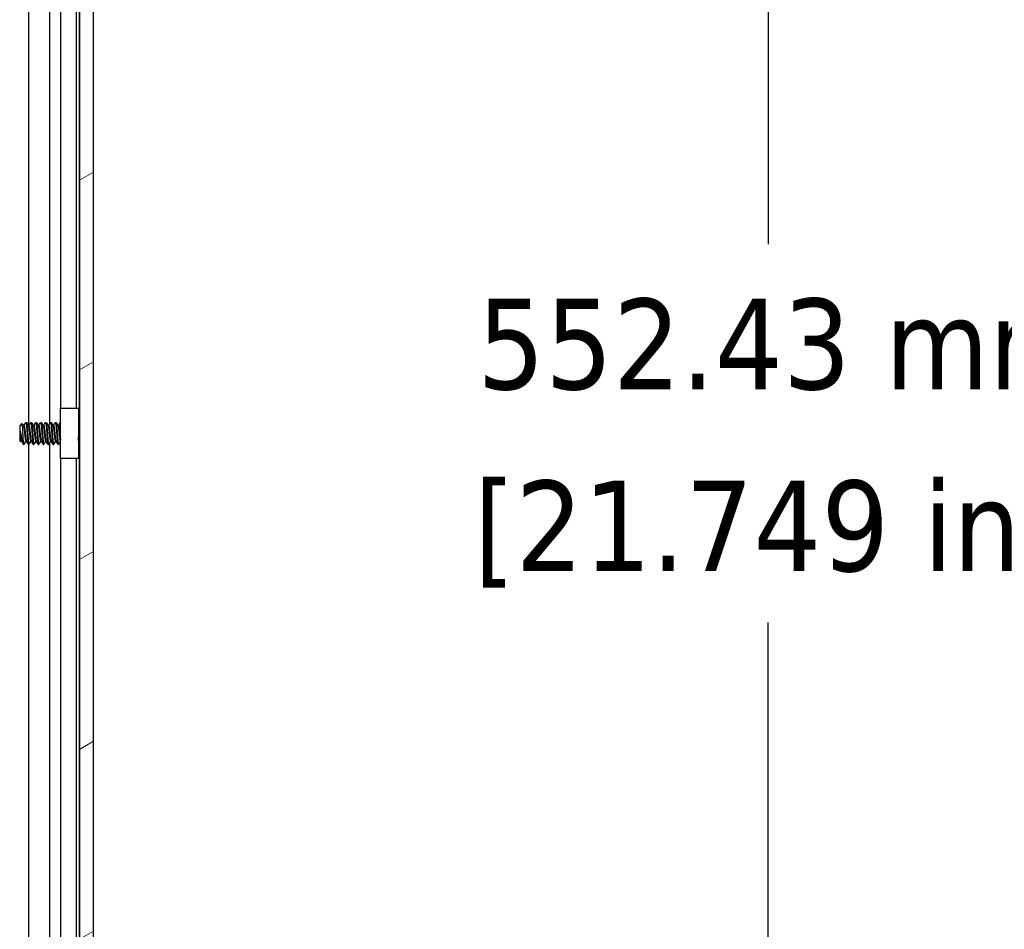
# Model space of a CAD drawing. Header units: millimetres. Extents: x 64 to 1798, y 64 to 1375.
# Tile 43 of 66: x 1021 to 1148, y 669 to 786. Entities that reach past the tile are written whole.
import ezdxf

# ---------------------------------------------------------------- set-up
doc = ezdxf.new("R2010")
doc.units = ezdxf.units.MM
doc.header["$LTSCALE"] = 6.666667
for name, color, linetype, lineweight in [('Dimension (ANSI)', 7, 'Continuous', 25), ('Hatch (ANSI)', 7, 'Continuous', 18), ('Visible (ANSI)', 7, 'Continuous', 25)]:
    doc.layers.add(name, color=color, linetype=linetype, lineweight=lineweight)
doc.styles.add('Note Text (ANSI)', font='tahoma.ttf')
doc.dimstyles.new('Default - mm (ANSI)', dxfattribs={"dimscale": 6.666667, "dimtxt": 1.75, "dimasz": 1.5, "dimexe": 2, "dimexo": 1, "dimgap": 0.8, "dimtad": 0, "dimtih": 1, "dimtoh": 1, "dimrnd": 1e-08, "dimzin": 0, "dimdsep": 46, "dimtxsty": 'Note Text (ANSI)', "dimblk": 'Filled-2', "dimcen": 0.09, "dimdle": 10, "dimclrd": 256, "dimclre": 256, "dimclrt": 256, "dimadec": 1, "dimazin": 0, "dimtfac": 1.741714, "dimtofl": 0, "dimtmove": 0, "dimatfit": 3, "dimldrblk": 'Filled-1', "dimfxl": 1, "dimtolj": 1, "dimtzin": 0, "dimlwd": -1, "dimlwe": -1, "dimarcsym": 0})

# ---------------------------------------------------------------- blocks, each defined once
blk = doc.blocks.new('Filled-2')
at = {"color": 0}
for p, q in [((0, 0), (-1, 0.167)), ((-1, 0.167), (-1, -0.167)), ((-1, 0), (0, 0)), ((-1, -0.167), (0, 0))]:
    blk.add_line(p, q, dxfattribs=at)
at = {"color": 0, "flags": 128}
blk.add_lwpolyline([(-1, -0.167), (0, 0), (-1, 0.167), (-1, -0.167)], dxfattribs=at)
at = {"color": 0}
blk.add_solid([(-1, -0.167), (0, 0), (-1, 0.167), (-1, -0.167)], dxfattribs=at)
blk = doc.blocks.new('*D11')
at = {"layer": 'Defpoints', "color": 0, "transparency": 16777216}
for p in [(1022.3, 1008.66), (1117.45, 1008.66), (1022.3, 456.23)]:
    blk.add_point(p, dxfattribs=at)
at = {"layer": 'Dimension (ANSI)', "transparency": 16777216}
for p, q in [((1028.97, 1008.66), (1130.78, 1008.66)), ((1117.45, 998.66), (1117.45, 756.82)), ((1117.45, 466.23), (1117.45, 708.07)), ((1028.97, 456.23), (1130.78, 456.23))]:
    blk.add_line(p, q, dxfattribs=at)
at = {"layer": 'Dimension (ANSI)', "transparency": 16777216, "xscale": 10, "yscale": 10, "zscale": 10}
for p, rotation in [((1117.45, 1008.66), 90), ((1117.45, 456.23), 270)]:
    blk.add_blockref('Filled-2', p, dxfattribs=dict(at, rotation=rotation))
at = {"layer": 'Dimension (ANSI)', "transparency": 16777216, "char_height": 11.6667, "attachment_point": 5, "style": 'Note Text (ANSI)'}
for s, insert in [('\\A1; 552.43 mm', (1117.45, 743.86)), ('\\A1;[21.749 in]', (1117.45, 719.48))]:
    blk.add_mtext(s, dxfattribs=dict(at, insert=insert))
blk = doc.blocks.new('Filled-1')
at = {"color": 0}
for p, q in [((0, 0), (-1, 0.333)), ((-1, 0.333), (-1, -0.333)), ((-1, 0), (0, 0)), ((-1, -0.333), (0, 0))]:
    blk.add_line(p, q, dxfattribs=at)
at = {"color": 0, "flags": 128}
blk.add_lwpolyline([(-1, -0.333), (0, 0), (-1, 0.333), (-1, -0.333)], dxfattribs=at)
at = {"color": 0}
blk.add_solid([(-1, -0.333), (0, 0), (-1, 0.333), (-1, -0.333)], dxfattribs=at)

msp = doc.modelspace()

# ---------------------------------------------------------------- hatches: boundary and pattern name
at = {"layer": 'Hatch (ANSI)'}
h = msp.add_hatch(dxfattribs=at)
h.set_pattern_fill('ANSI31', color=256, scale=169.333333, angle=-15, style=0)
h.set_pattern_definition([(30, (0, 0), (-10.58333, 18.33087), [])])
h.paths.add_polyline_path([(1030.5974, 1004.7483), (1028.794, 1004.7483), (1028.794, 460.1469), (1030.5974, 460.1469)])

# ---------------------------------------------------------------- linework, layer by layer
at = {"layer": 'Visible (ANSI)'}
for p, q in [((1028.794, 1004.7483), (1028.794, 460.1469)), ((1030.5974, 460.1469), (1030.5974, 1004.7483)), ((1022.2448, 733.4404), (1022.2448, 908.8252)), ((1024.9515, 733.7223), (1024.9515, 909.0778)), ((1028.7684, 733.7428), (1028.7684, 908.9524)), ((1026.3554, 735.6976), (1026.3554, 906.9976)), ((1028.3874, 735.6976), (1028.3874, 906.9976)), ((1026.3374, 735.6976), (1028.6374, 735.6976)), ((1026.3374, 729.1976), (1026.3374, 735.6976)), ((1028.6374, 735.6976), (1028.6374, 729.1976)), ((1021.0724, 733.3938), (1021.3954, 733.7168)), ((1021.0724, 733.3938), (1021.0724, 731.5015)), ((1021.5586, 733.4404), (1021.628, 733.4404)), ((1021.8661, 733.87), (1021.9455, 733.87)), ((1022.1936, 733.4404), (1022.263, 733.4404)), ((1022.5011, 733.87), (1022.5805, 733.87)), ((1022.8286, 733.4404), (1022.898, 733.4404)), ((1023.1361, 733.87), (1023.2155, 733.87)), ((1023.4636, 733.4404), (1023.533, 733.4404)), ((1023.7711, 733.87), (1023.8505, 733.87)), ((1024.0986, 733.4404), (1024.168, 733.4404)), ((1024.4061, 733.87), (1024.4855, 733.87)), ((1024.7336, 733.4404), (1024.803, 733.4404)), ((1025.0411, 733.87), (1025.1205, 733.87)), ((1025.3686, 733.4404), (1025.438, 733.4404)), ((1025.6761, 733.87), (1025.7555, 733.87)), ((1026.0036, 733.4404), (1026.073, 733.4404)), ((1026.3111, 733.87), (1026.3374, 733.87)), ((1028.6374, 733.6118), (1028.794, 733.7684)), ((1021.1191, 732.7708), (1021.1191, 732.0029)), ((1021.0724, 731.5015), (1021.1912, 731.3827)), ((1021.2311, 731.4548), (1021.3006, 731.4548)), ((1021.5486, 731.0252), (1021.5486, 731.451)), ((1021.5486, 731.0252), (1021.628, 731.0252)), ((1021.8661, 731.4548), (1021.9356, 731.4548)), ((1022.1836, 731.0252), (1022.263, 731.0252)), ((1022.2448, 555.6404), (1022.2448, 731.0252)), ((1022.5011, 731.4548), (1022.5706, 731.4548)), ((1022.8186, 731.0252), (1022.898, 731.0252)), ((1023.1361, 731.4548), (1023.2056, 731.4548)), ((1023.4536, 731.0252), (1023.533, 731.0252)), ((1023.7711, 731.4548), (1023.8406, 731.4548)), ((1024.0886, 731.0252), (1024.168, 731.0252)), ((1024.4061, 731.4548), (1024.4756, 731.4548)), ((1024.7236, 731.0252), (1024.803, 731.0252)), ((1024.9515, 555.9223), (1024.9515, 731.2778)), ((1025.0411, 731.4548), (1025.1106, 731.4548)), ((1025.3586, 731.0252), (1025.438, 731.0252)), ((1025.6761, 731.4548), (1025.7456, 731.4548)), ((1025.9936, 731.0252), (1026.073, 731.0252)), ((1026.3111, 731.4548), (1026.3374, 731.4548)), ((1028.7138, 731.207), (1028.794, 731.1268)), ((1028.7684, 555.9428), (1028.7684, 731.1524)), ((1028.6374, 729.1976), (1026.3374, 729.1976)), ((1026.3554, 557.8976), (1026.3554, 729.1976)), ((1028.3874, 557.8976), (1028.3874, 729.1976))]:
    msp.add_line(p, q, dxfattribs=at)
msp.add_ellipse((1026.2407, 732.4476), major_axis=(0, 0.343), ratio=0.10685664, start_param=0.4127074, end_param=2.72888525, dxfattribs=at)
for points, knots in [([(1021.4976, 732.4476), (1021.4908, 732.6059), (1021.4847, 732.7301), (1021.4739, 732.9395), (1021.4679, 733.0464), (1021.4533, 733.2822), (1021.4449, 733.4009), (1021.433, 733.5411), (1021.4292, 733.5822), (1021.4174, 733.6816), (1021.4087, 733.7167), (1021.3984, 733.7189), (1021.3969, 733.7183), (1021.3954, 733.7168)], [-0.327507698, -0.327507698, -0.327507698, -0.327507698, -0.298679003, -0.298679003, -0.265137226, -0.265137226, -0.218249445, -0.218249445, -0.194983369, -0.194983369, -0.148477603, -0.148477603, -0.140894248, -0.140894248, -0.140894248, -0.140894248]), ([(1026.226, 732.7618), (1026.2366, 732.805), (1026.252, 732.8497), (1026.2903, 732.929), (1026.3122, 732.9647), (1026.3374, 732.9977)], [0, 0, 0, 0, 0.0142453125, 0.0142453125, 0.0267228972, 0.0267228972, 0.0267228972, 0.0267228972]), ([(1021.2029, 731.387), (1021.1972, 731.3769), (1021.1913, 731.3786), (1021.1765, 731.4129), (1021.1676, 731.4612), (1021.1514, 731.6047), (1021.1448, 731.6824), (1021.1327, 731.8244), (1021.1259, 731.9105), (1021.1191, 732.0029)], [-0.0993809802, -0.0993809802, -0.0993809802, -0.0993809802, -0.0821352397, -0.0821352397, -0.0557038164, -0.0557038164, -0.030124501, -0.030124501, 0, 0, 0, 0]), ([(1021.1925, 732.4476), (1021.2025, 732.3954), (1021.2218, 732.2966), (1021.2659, 732.0762), (1021.2843, 731.9852), (1021.3312, 731.7582), (1021.3587, 731.6281), (1021.4189, 731.3588), (1021.444, 731.2582), (1021.4935, 731.1085), (1021.5213, 731.0525), (1021.5486, 731.0252)], [-0.169469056, -0.169469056, -0.169469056, -0.169469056, -0.142100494, -0.142100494, -0.122546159, -0.122546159, -0.091769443, -0.091769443, -0.050399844, -0.050399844, 0, 0, 0, 0]), ([(1021.5486, 731.451), (1021.5402, 731.5871), (1021.5314, 731.744), (1021.5227, 731.9146), (1021.5183, 732), (1021.514, 732.0872), (1021.5098, 732.1764), (1021.5056, 732.2656), (1021.5014, 732.3575), (1021.4976, 732.4476)], [0, 0, 0, 0, 0.00054045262, 0.00054045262, 0.00054045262, 0.00081067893, 0.00081067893, 0.00081067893, 0.00108090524, 0.00108090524, 0.00108090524, 0.00108090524]), ([(1026.3374, 731.8976), (1026.323, 731.9164), (1026.3097, 731.936), (1026.2814, 731.9837), (1026.2672, 732.0125), (1026.2432, 732.0721), (1026.2334, 732.1031), (1026.226, 732.1334)], [0.0124956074, 0.0124956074, 0.0124956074, 0.0124956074, 0.0195994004, 0.0195994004, 0.029259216, 0.029259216, 0.0392505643, 0.0392505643, 0.0392505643, 0.0392505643]), ([(1028.7138, 731.207), (1028.7059, 731.2149), (1028.6979, 731.2481), (1028.6838, 731.3537), (1028.6766, 731.4315), (1028.6584, 731.6694), (1028.6494, 731.8007), (1028.6394, 731.961), (1028.6384, 731.9769), (1028.6374, 731.9929)], [-0.529903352, -0.529903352, -0.529903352, -0.529903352, -0.438646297, -0.438646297, -0.360774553, -0.360774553, -0.293383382, -0.293383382, -0.286024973, -0.286024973, -0.286024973, -0.286024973])]:
    msp.add_open_spline(points, degree=3, knots=knots, dxfattribs=at)
for points in [[(1021.4054, 733.713), (1021.4596, 733.6163), (1021.5138, 733.5197), (1021.5683, 733.4232)], [(1021.6181, 733.4404), (1021.6964, 733.5793), (1021.7744, 733.7184), (1021.8522, 733.8576)], [(1021.9595, 733.8576), (1022.0405, 733.7127), (1022.1217, 733.5678), (1022.2033, 733.4232)], [(1022.2531, 733.4404), (1022.3314, 733.5793), (1022.4094, 733.7184), (1022.4872, 733.8576)], [(1022.5945, 733.8576), (1022.6755, 733.7127), (1022.7567, 733.5678), (1022.8383, 733.4232)], [(1022.8881, 733.4404), (1022.9664, 733.5793), (1023.0444, 733.7184), (1023.1222, 733.8576)], [(1023.2295, 733.8576), (1023.3105, 733.7127), (1023.3917, 733.5678), (1023.4733, 733.4232)], [(1023.5231, 733.4404), (1023.6014, 733.5793), (1023.6794, 733.7184), (1023.7572, 733.8576)], [(1023.8645, 733.8576), (1023.9455, 733.7127), (1024.0267, 733.5678), (1024.1083, 733.4232)], [(1024.1581, 733.4404), (1024.2364, 733.5793), (1024.3144, 733.7184), (1024.3922, 733.8576)], [(1024.4995, 733.8576), (1024.5805, 733.7127), (1024.6617, 733.5678), (1024.7433, 733.4232)], [(1024.7931, 733.4404), (1024.8714, 733.5793), (1024.9494, 733.7184), (1025.0272, 733.8576)], [(1025.1345, 733.8576), (1025.2155, 733.7127), (1025.2967, 733.5678), (1025.3783, 733.4232)], [(1025.4281, 733.4404), (1025.5064, 733.5793), (1025.5844, 733.7184), (1025.6622, 733.8576)], [(1025.7695, 733.8576), (1025.8505, 733.7127), (1025.9317, 733.5678), (1026.0133, 733.4232)], [(1026.0631, 733.4404), (1026.1414, 733.5793), (1026.2194, 733.7184), (1026.2972, 733.8576)], [(1028.7788, 733.7532), (1028.7838, 733.7623), (1028.7889, 733.7713), (1028.794, 733.7804)], [(1021.1191, 732.7708), (1021.1457, 732.672), (1021.1704, 732.5622), (1021.1925, 732.4476)], [(1021.2411, 731.4548), (1021.2283, 731.4322), (1021.2156, 731.4096), (1021.2029, 731.387)], [(1021.5166, 731.0699), (1021.4416, 731.2041), (1021.3664, 731.3382), (1021.2909, 731.4721)], [(1021.8761, 731.4548), (1021.7977, 731.3159), (1021.7198, 731.1768), (1021.642, 731.0376)], [(1022.1697, 731.0376), (1022.0886, 731.1826), (1022.0075, 731.3274), (1021.9259, 731.4721)], [(1022.5111, 731.4548), (1022.4327, 731.3159), (1022.3548, 731.1768), (1022.277, 731.0376)], [(1022.8047, 731.0376), (1022.7236, 731.1826), (1022.6425, 731.3274), (1022.5609, 731.4721)], [(1023.1461, 731.4548), (1023.0677, 731.3159), (1022.9898, 731.1768), (1022.912, 731.0376)], [(1023.4397, 731.0376), (1023.3586, 731.1826), (1023.2775, 731.3274), (1023.1959, 731.4721)], [(1023.7811, 731.4548), (1023.7027, 731.3159), (1023.6248, 731.1768), (1023.547, 731.0376)], [(1024.0747, 731.0376), (1023.9936, 731.1826), (1023.9125, 731.3274), (1023.8309, 731.4721)], [(1024.4161, 731.4548), (1024.3377, 731.3159), (1024.2598, 731.1768), (1024.182, 731.0376)], [(1024.7097, 731.0376), (1024.6286, 731.1826), (1024.5475, 731.3274), (1024.4659, 731.4721)], [(1025.0511, 731.4548), (1024.9727, 731.3159), (1024.8948, 731.1768), (1024.817, 731.0376)], [(1025.3447, 731.0376), (1025.2636, 731.1826), (1025.1825, 731.3274), (1025.1009, 731.4721)], [(1025.6861, 731.4548), (1025.6077, 731.3159), (1025.5298, 731.1768), (1025.452, 731.0376)], [(1025.9797, 731.0376), (1025.8986, 731.1826), (1025.8175, 731.3274), (1025.7359, 731.4721)], [(1026.3211, 731.4548), (1026.2427, 731.3159), (1026.1648, 731.1768), (1026.087, 731.0376)], [(1028.7189, 731.2019), (1028.6917, 731.1534), (1028.6645, 731.1048), (1028.6374, 731.0563)]]:
    msp.add_open_spline(points, degree=3, dxfattribs=at)
for points, weights, knots in [([(1021.5683, 733.4232), (1021.586, 733.3918), (1021.6016, 733.3074), (1021.6545, 733.0208), (1021.7074, 732.4476), (1021.7603, 731.8744), (1021.8132, 731.5878), (1021.8378, 731.4548), (1021.8661, 731.4548)], [0.941196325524, 0.956426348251, 1, 0.866025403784, 1, 0.866025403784, 1, 0.933012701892, 0.933012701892], [0.0799454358, 0.0799454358, 0.0799454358, 0.0833333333, 0.0833333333, 0.09375, 0.09375, 0.1041666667, 0.1041666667, 0.109375, 0.109375, 0.109375]), ([(1021.628, 733.4404), (1021.6564, 733.4404), (1021.6809, 733.3074), (1021.7339, 733.0208), (1021.7868, 732.4476), (1021.8397, 731.8744), (1021.8926, 731.5878), (1021.9082, 731.5034), (1021.9259, 731.4721)], [0.933012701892, 0.933012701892, 1, 0.866025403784, 1, 0.866025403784, 1, 0.956426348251, 0.941196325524], [0.078125, 0.078125, 0.078125, 0.0833333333, 0.0833333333, 0.09375, 0.09375, 0.1041666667, 0.1041666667, 0.1075545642, 0.1075545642, 0.1075545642]), ([(1021.8522, 733.8576), (1021.8879, 733.9214), (1021.9191, 733.6794), (1021.972, 733.2688), (1022.0249, 732.4476)], [0.937106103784, 0.916453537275, 1, 0.866025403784, 1], [0.0768375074, 0.0768375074, 0.0768375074, 0.0833333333, 0.0833333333, 0.09375, 0.09375, 0.09375]), ([(1021.9455, 733.87), (1021.9739, 733.87), (1021.9984, 733.6794), (1022.0514, 733.2688), (1022.1043, 732.4476)], [0.933012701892, 0.933012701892, 1, 0.866025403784, 1], [0.140625, 0.140625, 0.140625, 0.1458333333, 0.1458333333, 0.15625, 0.15625, 0.15625]), ([(1022.2033, 733.4232), (1022.221, 733.3918), (1022.2366, 733.3074), (1022.2895, 733.0208), (1022.3424, 732.4476), (1022.3953, 731.8744), (1022.4482, 731.5878), (1022.4728, 731.4548), (1022.5011, 731.4548)], [0.941196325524, 0.956426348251, 1, 0.866025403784, 1, 0.866025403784, 1, 0.933012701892, 0.933012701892], [0.1424454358, 0.1424454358, 0.1424454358, 0.1458333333, 0.1458333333, 0.15625, 0.15625, 0.1666666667, 0.1666666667, 0.171875, 0.171875, 0.171875]), ([(1022.263, 733.4404), (1022.2914, 733.4404), (1022.3159, 733.3074), (1022.3689, 733.0208), (1022.4218, 732.4476), (1022.4747, 731.8744), (1022.5276, 731.5878), (1022.5432, 731.5034), (1022.5609, 731.4721)], [0.933012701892, 0.933012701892, 1, 0.866025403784, 1, 0.866025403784, 1, 0.956426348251, 0.941196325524], [0.140625, 0.140625, 0.140625, 0.1458333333, 0.1458333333, 0.15625, 0.15625, 0.1666666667, 0.1666666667, 0.1700545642, 0.1700545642, 0.1700545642]), ([(1022.4872, 733.8576), (1022.5229, 733.9214), (1022.5541, 733.6794), (1022.607, 733.2688), (1022.6599, 732.4476)], [0.937106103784, 0.916453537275, 1, 0.866025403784, 1], [0.1393375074, 0.1393375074, 0.1393375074, 0.1458333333, 0.1458333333, 0.15625, 0.15625, 0.15625]), ([(1022.5805, 733.87), (1022.6089, 733.87), (1022.6334, 733.6794), (1022.6864, 733.2688), (1022.7393, 732.4476)], [0.933012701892, 0.933012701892, 1, 0.866025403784, 1], [0.203125, 0.203125, 0.203125, 0.2083333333, 0.2083333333, 0.21875, 0.21875, 0.21875]), ([(1022.8383, 733.4232), (1022.856, 733.3918), (1022.8716, 733.3074), (1022.9245, 733.0208), (1022.9774, 732.4476), (1023.0303, 731.8744), (1023.0832, 731.5878), (1023.1078, 731.4548), (1023.1361, 731.4548)], [0.941196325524, 0.956426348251, 1, 0.866025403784, 1, 0.866025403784, 1, 0.933012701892, 0.933012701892], [0.2049454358, 0.2049454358, 0.2049454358, 0.2083333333, 0.2083333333, 0.21875, 0.21875, 0.2291666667, 0.2291666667, 0.234375, 0.234375, 0.234375]), ([(1022.898, 733.4404), (1022.9264, 733.4404), (1022.9509, 733.3074), (1023.0039, 733.0208), (1023.0568, 732.4476), (1023.1097, 731.8744), (1023.1626, 731.5878), (1023.1782, 731.5034), (1023.1959, 731.4721)], [0.933012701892, 0.933012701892, 1, 0.866025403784, 1, 0.866025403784, 1, 0.956426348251, 0.941196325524], [0.203125, 0.203125, 0.203125, 0.2083333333, 0.2083333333, 0.21875, 0.21875, 0.2291666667, 0.2291666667, 0.2325545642, 0.2325545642, 0.2325545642]), ([(1023.1222, 733.8576), (1023.1579, 733.9214), (1023.1891, 733.6794), (1023.242, 733.2688), (1023.2949, 732.4476)], [0.937106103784, 0.916453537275, 1, 0.866025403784, 1], [0.2018375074, 0.2018375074, 0.2018375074, 0.2083333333, 0.2083333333, 0.21875, 0.21875, 0.21875]), ([(1023.2155, 733.87), (1023.2439, 733.87), (1023.2684, 733.6794), (1023.3214, 733.2688), (1023.3743, 732.4476)], [0.933012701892, 0.933012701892, 1, 0.866025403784, 1], [0.265625, 0.265625, 0.265625, 0.2708333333, 0.2708333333, 0.28125, 0.28125, 0.28125]), ([(1023.4733, 733.4232), (1023.491, 733.3918), (1023.5066, 733.3074), (1023.5595, 733.0208), (1023.6124, 732.4476), (1023.6653, 731.8744), (1023.7182, 731.5878), (1023.7428, 731.4548), (1023.7711, 731.4548)], [0.941196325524, 0.956426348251, 1, 0.866025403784, 1, 0.866025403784, 1, 0.933012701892, 0.933012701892], [0.2674454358, 0.2674454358, 0.2674454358, 0.2708333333, 0.2708333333, 0.28125, 0.28125, 0.2916666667, 0.2916666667, 0.296875, 0.296875, 0.296875]), ([(1023.533, 733.4404), (1023.5614, 733.4404), (1023.5859, 733.3074), (1023.6389, 733.0208), (1023.6918, 732.4476), (1023.7447, 731.8744), (1023.7976, 731.5878), (1023.8132, 731.5034), (1023.8309, 731.4721)], [0.933012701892, 0.933012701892, 1, 0.866025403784, 1, 0.866025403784, 1, 0.956426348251, 0.941196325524], [0.265625, 0.265625, 0.265625, 0.2708333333, 0.2708333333, 0.28125, 0.28125, 0.2916666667, 0.2916666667, 0.2950545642, 0.2950545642, 0.2950545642]), ([(1023.7572, 733.8576), (1023.7929, 733.9214), (1023.8241, 733.6794), (1023.877, 733.2688), (1023.9299, 732.4476)], [0.937106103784, 0.916453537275, 1, 0.866025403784, 1], [0.2643375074, 0.2643375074, 0.2643375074, 0.2708333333, 0.2708333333, 0.28125, 0.28125, 0.28125]), ([(1023.8505, 733.87), (1023.8789, 733.87), (1023.9034, 733.6794), (1023.9564, 733.2688), (1024.0093, 732.4476)], [0.933012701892, 0.933012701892, 1, 0.866025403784, 1], [0.328125, 0.328125, 0.328125, 0.3333333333, 0.3333333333, 0.34375, 0.34375, 0.34375]), ([(1024.1083, 733.4232), (1024.126, 733.3918), (1024.1416, 733.3074), (1024.1945, 733.0208), (1024.2474, 732.4476), (1024.3003, 731.8744), (1024.3532, 731.5878), (1024.3778, 731.4548), (1024.4061, 731.4548)], [0.941196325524, 0.956426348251, 1, 0.866025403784, 1, 0.866025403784, 1, 0.933012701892, 0.933012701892], [0.3299454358, 0.3299454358, 0.3299454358, 0.3333333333, 0.3333333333, 0.34375, 0.34375, 0.3541666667, 0.3541666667, 0.359375, 0.359375, 0.359375]), ([(1024.168, 733.4404), (1024.1964, 733.4404), (1024.2209, 733.3074), (1024.2739, 733.0208), (1024.3268, 732.4476), (1024.3797, 731.8744), (1024.4326, 731.5878), (1024.4482, 731.5034), (1024.4659, 731.4721)], [0.933012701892, 0.933012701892, 1, 0.866025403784, 1, 0.866025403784, 1, 0.956426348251, 0.941196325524], [0.328125, 0.328125, 0.328125, 0.3333333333, 0.3333333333, 0.34375, 0.34375, 0.3541666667, 0.3541666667, 0.3575545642, 0.3575545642, 0.3575545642]), ([(1024.3922, 733.8576), (1024.4279, 733.9214), (1024.4591, 733.6794), (1024.512, 733.2688), (1024.5649, 732.4476)], [0.937106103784, 0.916453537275, 1, 0.866025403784, 1], [0.3268375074, 0.3268375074, 0.3268375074, 0.3333333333, 0.3333333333, 0.34375, 0.34375, 0.34375]), ([(1024.4855, 733.87), (1024.5139, 733.87), (1024.5384, 733.6794), (1024.5914, 733.2688), (1024.6443, 732.4476)], [0.933012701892, 0.933012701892, 1, 0.866025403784, 1], [0.390625, 0.390625, 0.390625, 0.3958333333, 0.3958333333, 0.40625, 0.40625, 0.40625]), ([(1024.7433, 733.4232), (1024.761, 733.3918), (1024.7766, 733.3074), (1024.8295, 733.0208), (1024.8824, 732.4476), (1024.9353, 731.8744), (1024.9882, 731.5878), (1025.0128, 731.4548), (1025.0411, 731.4548)], [0.941196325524, 0.956426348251, 1, 0.866025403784, 1, 0.866025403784, 1, 0.933012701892, 0.933012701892], [0.3924454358, 0.3924454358, 0.3924454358, 0.3958333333, 0.3958333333, 0.40625, 0.40625, 0.4166666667, 0.4166666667, 0.421875, 0.421875, 0.421875]), ([(1024.803, 733.4404), (1024.8314, 733.4404), (1024.8559, 733.3074), (1024.9089, 733.0208), (1024.9618, 732.4476), (1025.0147, 731.8744), (1025.0676, 731.5878), (1025.0832, 731.5034), (1025.1009, 731.4721)], [0.933012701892, 0.933012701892, 1, 0.866025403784, 1, 0.866025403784, 1, 0.956426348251, 0.941196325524], [0.390625, 0.390625, 0.390625, 0.3958333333, 0.3958333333, 0.40625, 0.40625, 0.4166666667, 0.4166666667, 0.4200545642, 0.4200545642, 0.4200545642]), ([(1025.0272, 733.8576), (1025.0629, 733.9214), (1025.0941, 733.6794), (1025.147, 733.2688), (1025.1999, 732.4476)], [0.937106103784, 0.916453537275, 1, 0.866025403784, 1], [0.3893375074, 0.3893375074, 0.3893375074, 0.3958333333, 0.3958333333, 0.40625, 0.40625, 0.40625]), ([(1025.1205, 733.87), (1025.1489, 733.87), (1025.1734, 733.6794), (1025.2264, 733.2688), (1025.2793, 732.4476)], [0.933012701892, 0.933012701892, 1, 0.866025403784, 1], [0.453125, 0.453125, 0.453125, 0.4583333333, 0.4583333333, 0.46875, 0.46875, 0.46875]), ([(1025.3783, 733.4232), (1025.396, 733.3918), (1025.4116, 733.3074), (1025.4645, 733.0208), (1025.5174, 732.4476), (1025.5703, 731.8744), (1025.6232, 731.5878), (1025.6478, 731.4548), (1025.6761, 731.4548)], [0.941196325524, 0.956426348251, 1, 0.866025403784, 1, 0.866025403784, 1, 0.933012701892, 0.933012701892], [0.4549454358, 0.4549454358, 0.4549454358, 0.4583333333, 0.4583333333, 0.46875, 0.46875, 0.4791666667, 0.4791666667, 0.484375, 0.484375, 0.484375]), ([(1025.438, 733.4404), (1025.4664, 733.4404), (1025.4909, 733.3074), (1025.5439, 733.0208), (1025.5968, 732.4476), (1025.6497, 731.8744), (1025.7026, 731.5878), (1025.7182, 731.5034), (1025.7359, 731.4721)], [0.933012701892, 0.933012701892, 1, 0.866025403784, 1, 0.866025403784, 1, 0.956426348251, 0.941196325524], [0.453125, 0.453125, 0.453125, 0.4583333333, 0.4583333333, 0.46875, 0.46875, 0.4791666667, 0.4791666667, 0.4825545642, 0.4825545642, 0.4825545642]), ([(1025.6622, 733.8576), (1025.6979, 733.9214), (1025.7291, 733.6794), (1025.782, 733.2688), (1025.8349, 732.4476)], [0.937106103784, 0.916453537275, 1, 0.866025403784, 1], [0.4518375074, 0.4518375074, 0.4518375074, 0.4583333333, 0.4583333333, 0.46875, 0.46875, 0.46875]), ([(1025.7555, 733.87), (1025.7839, 733.87), (1025.8084, 733.6794), (1025.8614, 733.2688), (1025.9143, 732.4476)], [0.933012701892, 0.933012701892, 1, 0.866025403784, 1], [0.515625, 0.515625, 0.515625, 0.5208333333, 0.5208333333, 0.53125, 0.53125, 0.53125]), ([(1026.0133, 733.4232), (1026.031, 733.3918), (1026.0466, 733.3074), (1026.0995, 733.0208), (1026.1524, 732.4476), (1026.2053, 731.8744), (1026.2582, 731.5878), (1026.2828, 731.4548), (1026.3111, 731.4548)], [0.941196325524, 0.956426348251, 1, 0.866025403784, 1, 0.866025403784, 1, 0.933012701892, 0.933012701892], [0.5174454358, 0.5174454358, 0.5174454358, 0.5208333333, 0.5208333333, 0.53125, 0.53125, 0.5416666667, 0.5416666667, 0.546875, 0.546875, 0.546875]), ([(1026.073, 733.4404), (1026.1014, 733.4404), (1026.1259, 733.3074), (1026.1667, 733.0865), (1026.2115, 732.6545)], [0.933012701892, 0.933012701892, 1, 0.893471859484, 0.956352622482], [0.515625, 0.515625, 0.515625, 0.5208333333, 0.5208333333, 0.529116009, 0.529116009, 0.529116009]), ([(1021.1191, 732.7708), (1021.1364, 732.6137), (1021.1518, 732.4476), (1021.2047, 731.8744), (1021.2576, 731.5878), (1021.2732, 731.5034), (1021.2909, 731.4721)], [0.941670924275, 0.957095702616, 1, 0.866025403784, 1, 0.956426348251, 0.941196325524], [0.0279141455, 0.0279141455, 0.0279141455, 0.03125, 0.03125, 0.0416666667, 0.0416666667, 0.0450545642, 0.0450545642, 0.0450545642]), ([(1021.1191, 732.0029), (1021.1507, 731.7367), (1021.1782, 731.5878), (1021.2028, 731.4548), (1021.2311, 731.4548)], [0.933829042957, 0.925617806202, 1, 0.933012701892, 0.933012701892], [0.0358833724, 0.0358833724, 0.0358833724, 0.0416666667, 0.0416666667, 0.046875, 0.046875, 0.046875]), ([(1022.0249, 732.4476), (1022.0778, 731.6264), (1022.1307, 731.2158), (1022.1553, 731.0252), (1022.1836, 731.0252)], [1, 0.866025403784, 1, 0.933012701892, 0.933012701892], [0.09375, 0.09375, 0.09375, 0.1041666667, 0.1041666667, 0.109375, 0.109375, 0.109375]), ([(1022.1043, 732.4476), (1022.1572, 731.6264), (1022.2101, 731.2158), (1022.2413, 730.9738), (1022.277, 731.0376)], [1, 0.866025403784, 1, 0.916453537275, 0.937106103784], [0.15625, 0.15625, 0.15625, 0.1666666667, 0.1666666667, 0.1731624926, 0.1731624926, 0.1731624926]), ([(1022.6599, 732.4476), (1022.7128, 731.6264), (1022.7657, 731.2158), (1022.7903, 731.0252), (1022.8186, 731.0252)], [1, 0.866025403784, 1, 0.933012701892, 0.933012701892], [0.15625, 0.15625, 0.15625, 0.1666666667, 0.1666666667, 0.171875, 0.171875, 0.171875]), ([(1022.7393, 732.4476), (1022.7922, 731.6264), (1022.8451, 731.2158), (1022.8763, 730.9738), (1022.912, 731.0376)], [1, 0.866025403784, 1, 0.916453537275, 0.937106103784], [0.21875, 0.21875, 0.21875, 0.2291666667, 0.2291666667, 0.2356624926, 0.2356624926, 0.2356624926]), ([(1023.2949, 732.4476), (1023.3478, 731.6264), (1023.4007, 731.2158), (1023.4253, 731.0252), (1023.4536, 731.0252)], [1, 0.866025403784, 1, 0.933012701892, 0.933012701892], [0.21875, 0.21875, 0.21875, 0.2291666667, 0.2291666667, 0.234375, 0.234375, 0.234375]), ([(1023.3743, 732.4476), (1023.4272, 731.6264), (1023.4801, 731.2158), (1023.5113, 730.9738), (1023.547, 731.0376)], [1, 0.866025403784, 1, 0.916453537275, 0.937106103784], [0.28125, 0.28125, 0.28125, 0.2916666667, 0.2916666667, 0.2981624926, 0.2981624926, 0.2981624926]), ([(1023.9299, 732.4476), (1023.9828, 731.6264), (1024.0357, 731.2158), (1024.0603, 731.0252), (1024.0886, 731.0252)], [1, 0.866025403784, 1, 0.933012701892, 0.933012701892], [0.28125, 0.28125, 0.28125, 0.2916666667, 0.2916666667, 0.296875, 0.296875, 0.296875]), ([(1024.0093, 732.4476), (1024.0622, 731.6264), (1024.1151, 731.2158), (1024.1463, 730.9738), (1024.182, 731.0376)], [1, 0.866025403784, 1, 0.916453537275, 0.937106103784], [0.34375, 0.34375, 0.34375, 0.3541666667, 0.3541666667, 0.3606624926, 0.3606624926, 0.3606624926]), ([(1024.5649, 732.4476), (1024.6178, 731.6264), (1024.6707, 731.2158), (1024.6953, 731.0252), (1024.7236, 731.0252)], [1, 0.866025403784, 1, 0.933012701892, 0.933012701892], [0.34375, 0.34375, 0.34375, 0.3541666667, 0.3541666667, 0.359375, 0.359375, 0.359375]), ([(1024.6443, 732.4476), (1024.6972, 731.6264), (1024.7501, 731.2158), (1024.7813, 730.9738), (1024.817, 731.0376)], [1, 0.866025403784, 1, 0.916453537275, 0.937106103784], [0.40625, 0.40625, 0.40625, 0.4166666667, 0.4166666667, 0.4231624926, 0.4231624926, 0.4231624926]), ([(1025.1999, 732.4476), (1025.2528, 731.6264), (1025.3057, 731.2158), (1025.3303, 731.0252), (1025.3586, 731.0252)], [1, 0.866025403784, 1, 0.933012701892, 0.933012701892], [0.40625, 0.40625, 0.40625, 0.4166666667, 0.4166666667, 0.421875, 0.421875, 0.421875]), ([(1025.2793, 732.4476), (1025.3322, 731.6264), (1025.3851, 731.2158), (1025.4163, 730.9738), (1025.452, 731.0376)], [1, 0.866025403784, 1, 0.916453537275, 0.937106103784], [0.46875, 0.46875, 0.46875, 0.4791666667, 0.4791666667, 0.4856624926, 0.4856624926, 0.4856624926]), ([(1025.8349, 732.4476), (1025.8878, 731.6264), (1025.9407, 731.2158), (1025.9653, 731.0252), (1025.9936, 731.0252)], [1, 0.866025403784, 1, 0.933012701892, 0.933012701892], [0.46875, 0.46875, 0.46875, 0.4791666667, 0.4791666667, 0.484375, 0.484375, 0.484375]), ([(1025.9143, 732.4476), (1025.9672, 731.6264), (1026.0201, 731.2158), (1026.0513, 730.9738), (1026.087, 731.0376)], [1, 0.866025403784, 1, 0.916453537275, 0.937106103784], [0.53125, 0.53125, 0.53125, 0.5416666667, 0.5416666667, 0.5481624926, 0.5481624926, 0.5481624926]), ([(1021.5486, 731.451), (1021.5626, 731.3127), (1021.5751, 731.2158), (1021.6063, 730.9738), (1021.642, 731.0376)], [0.948065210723, 0.96476686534, 1, 0.916453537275, 0.937106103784], [0.10142725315, 0.10142725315, 0.10142725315, 0.10416666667, 0.10416666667, 0.11066249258, 0.11066249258, 0.11066249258])]:
    msp.add_rational_spline(points, weights, degree=2, knots=knots, dxfattribs=at)
for points, weights in [([(1026.2972, 733.8576), (1026.3175, 733.894), (1026.3374, 733.8256)], [0.937106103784, 0.925226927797, 0.947821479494]), ([(1026.2803, 731.9877), (1026.3108, 731.7331), (1026.3374, 731.5889)], [0.933422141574, 0.927799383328, 0.999392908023])]:
    msp.add_rational_spline(points, weights, degree=2, dxfattribs=at)

# ---------------------------------------------------------------- dimensions: what is measured, and where the dimension line sits
at = {"layer": 'Dimension (ANSI)'}
dim = msp.add_linear_dim(base=(1117.4475, 1008.6626), p1=(1022.3011, 456.2326), p2=(1022.3011, 1008.6626), angle=90, text=' <> mm\\X[21.749 in]', dimstyle='Default - mm (ANSI)', override={"dimgap": 0.8, "dimdec": 2, "dimpost": '', "dimtol": 0, "dimlim": 0, "dimtp": 0, "dimtm": 0, "dimtdec": 2, "dimatfit": 1}, dxfattribs=at)
dim.commit()
dim.dimension.update_dxf_attribs({"geometry": '*D11', "text_midpoint": (1117.4475, 732.4476), "dimtype": 160})

doc.saveas('drawing.dxf')
